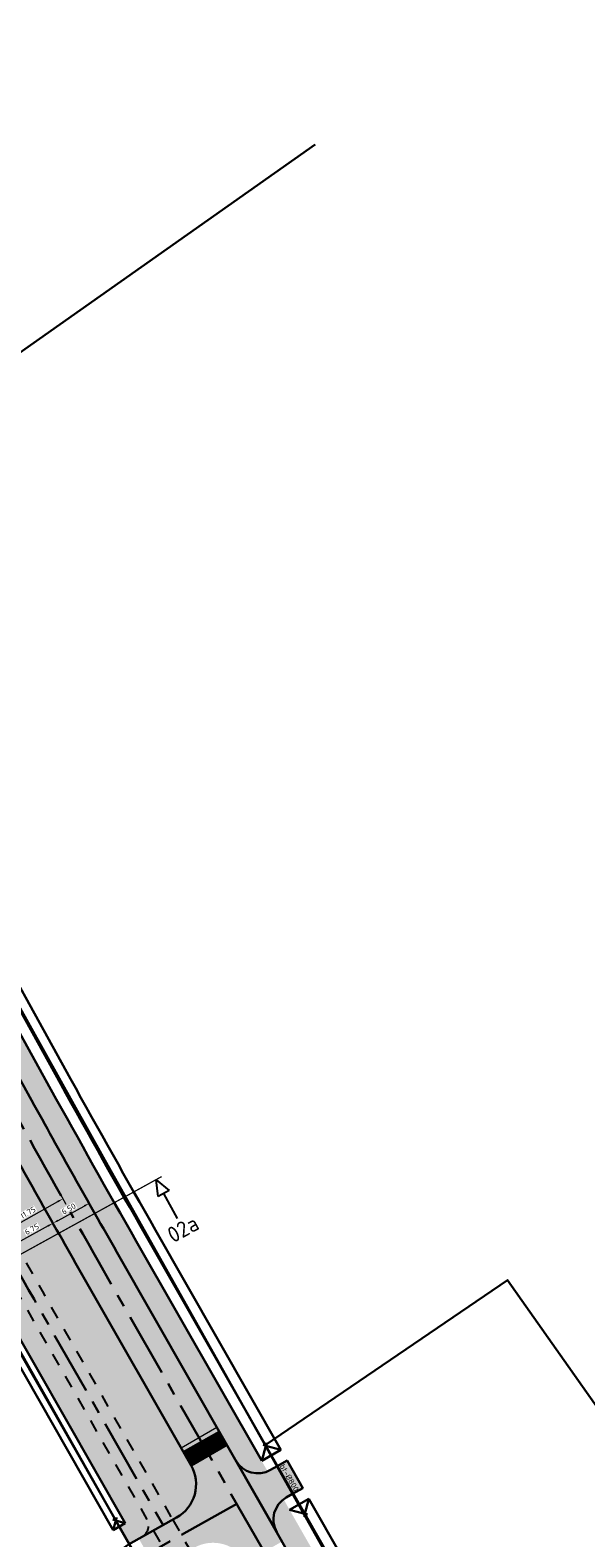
# Model space of a CAD drawing. Header units: metres. Extents: x 149090 to 161988, y 479090 to 487021.
# Tile 35 of 72: x 149431 to 149519, y 486356 to 486593. Entities that reach past the tile are written whole.
import ezdxf
from ezdxf.enums import TextEntityAlignment as Align

# ---------------------------------------------------------------- set-up
doc = ezdxf.new("R2010")
doc.units = ezdxf.units.M
doc.linetypes.add('AM-AS', pattern=[16, 10, -2, 2, -2])
doc.linetypes.add('XX-HIDDEN', pattern=[4, 2, -2])
doc.layers.get('0').update_dxf_attribs({"lineweight": 25})
doc.layers.get('Defpoints').update_dxf_attribs({"color": 211, "lineweight": 25})
for name, color, linetype, lineweight, true_color in [('B-WE-KG-GRENS_PERCEEL-GV', 1, 'Continuous', 30, 0xff0000), ('IRP-V-verharding-rijbaan', 7, 'Continuous', 0, 0xffb061), ('N-WE-GR-STADSLANDBOUW-A', 7, 'Continuous', 35, 0xffff9e), ('N-WE-KW-KUNSTWERK_DUIKER-HOLD-S', 1, 'Continuous', 35, 0xff0000), ('N-WE-KW-KUNSTWERK_DUIKER-S', 5, 'Continuous', 35, 0x0000ff)]:
    doc.layers.add(name, color=color, linetype=linetype, lineweight=lineweight, true_color=true_color)
for name, color, linetype, lineweight in [('N-WE-AM-AS_FIETSPAD-G', 3, 'AM-AS', 30), ('N-WE-AM-AS_KAVELWEG-G', 170, 'AM-AS', 30), ('N-WE-AM-AS_WEG-G', 10, 'AM-AS', 30), ('N-WE-VH-KANTOPSLUITING_VOORKANTBAND-G', 190, 'Continuous', 30), ('N-WE-VH-KANTVERHARDING-G', 7, 'Continuous', 30), ('N-WE-VH-MATERIAALGRENS-G', 7, 'XX-HIDDEN', 25), ('N-WE-VH-VERHARDING_ASFALT-A', 252, 'Continuous', 18), ('N-WE-VH-VERHARDING_TEGEL-A', 252, 'Continuous', 18), ('VRK-ontwerp', 2, 'Continuous', 0), ('X-XX-AL-M', 7, 'Continuous', 18), ('X-XX-AL-VERWIJZING-S', 7, 'Continuous', 25)]:
    doc.layers.add(name, color=color, linetype=linetype, lineweight=lineweight)
doc.styles.add('NLCS-ISO', font='NLCS-ISO.ttf')
doc.styles.add('NLCS-ISO-M2000-T25', font='NLCS-ISO.ttf')
doc.styles.add('NLCS-ISO-M500-T18', font='NLCS-ISO.ttf')
doc.dimstyles.new('NLCS-M500-T18-PIJL-X_L2_H1', dxfattribs={"dimscale": 0.5, "dimtxt": 1.8, "dimasz": 1.8, "dimexe": 2, "dimexo": 2, "dimgap": 0.7, "dimtad": 1, "dimzin": 0, "dimdsep": 46, "dimtxsty": 'NLCS-ISO-M500-T18', "dimcen": 0, "dimdle": 2, "dimclrd": 256, "dimclre": 256, "dimclrt": 256, "dimadec": 1, "dimazin": 0, "dimtfac": 1, "dimtofl": 0, "dimtmove": 1, "dimatfit": 0, "dimfxl": 2, "dimfxlon": 1, "dimtfill": 1, "dimtfillclr": 254, "dimtolj": 1, "dimtzin": 0, "dimlwd": 18, "dimlwe": 18, "dimarcsym": 0})

# ---------------------------------------------------------------- blocks, each defined once
blk = doc.blocks.new('*U33')
at = {"layer": 'VRK-ontwerp', "transparency": 33554607}
blk.add_hatch(color=9, dxfattribs=at).paths.add_polyline_path([(0, -5.551115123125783e-17), (1.909938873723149e-11, -0.6999999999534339), (6.500000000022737, -0.7000000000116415), (6.500000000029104, 5.820766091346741e-11)])
at = {"layer": 'VRK-ontwerp'}
blk.add_hatch(color=7, dxfattribs=at).paths.add_polyline_path([(6.5, -3.199999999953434), (6.50000000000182, -2.999999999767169), (6.299999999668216, -2.999999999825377), (6.2999999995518, -0.7000000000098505), (6.194999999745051, -0.7000000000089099), (6.194999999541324, -2.999999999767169), (5.984999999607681, -2.999999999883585), (5.984999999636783, -2.299999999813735), (5.879999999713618, -2.299999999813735), (5.879999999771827, -2.999999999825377), (5.669999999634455, -2.999999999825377), (5.669999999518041, -0.7000000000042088), (5.564999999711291, -0.7000000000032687), (5.564999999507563, -2.999999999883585), (5.35499999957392, -3), (5.354999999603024, -2.299999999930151), (5.249999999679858, -2.299999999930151), (5.249999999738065, -2.999999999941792), (5.039999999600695, -2.999999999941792), (5.03999999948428, -0.6999999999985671), (4.93499999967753, -0.699999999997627), (4.934999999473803, -2.999999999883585), (4.72499999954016, -3), (4.724999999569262, -2.299999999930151), (4.619999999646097, -2.299999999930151), (4.619999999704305, -2.999999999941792), (4.409999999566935, -2.999999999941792), (4.409999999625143, -0.6999999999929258), (4.304999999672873, -0.6999999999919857), (4.304999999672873, -2.999999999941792), (4.094999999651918, -3), (4.094999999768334, -2.299999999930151), (3.989999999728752, -2.299999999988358), (3.989999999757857, -3), (3.77999999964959, -2.999999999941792), (3.779999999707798, -0.6999999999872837), (3.674999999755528, -0.6999999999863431), (3.67499999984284, -2.999999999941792), (3.464999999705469, -2.999999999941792), (3.464999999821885, -2.299999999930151), (3.359999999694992, -2.300000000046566), (3.359999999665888, -2.999999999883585), (3.149999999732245, -2.999999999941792), (3.149999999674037, -0.699999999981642), (3.044999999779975, -0.6999999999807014), (3.044999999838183, -2.999999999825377), (2.834999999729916, -2.999999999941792), (2.83499999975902, -2.299999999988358), (2.729999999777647, -2.299999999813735), (2.729999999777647, -3), (2.519999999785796, -3), (2.51999999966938, -0.6999999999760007), (2.414999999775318, -0.6999999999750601), (2.414999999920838, -2.999999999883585), (2.204999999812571, -3.000000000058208), (2.204999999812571, -2.299999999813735), (2.099999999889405, -2.299999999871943), (2.099999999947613, -3.000000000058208), (1.889999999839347, -3.000000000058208), (1.889999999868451, -0.699999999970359), (1.784999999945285, -0.6999999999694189), (1.785000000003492, -3.000000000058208), (1.574999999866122, -3.000000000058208), (1.57499999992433, -2.299999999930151), (1.469999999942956, -2.299999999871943), (1.469999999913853, -3), (1.259999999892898, -2.999999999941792), (1.259999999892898, -0.6999999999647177), (1.154999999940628, -0.6999999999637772), (1.155000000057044, -3), (0.9449999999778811, -3), (0.9449999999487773, -2.299999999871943), (0.8399999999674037, -2.300000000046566), (0.8400000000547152, -3), (0.6300000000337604, -2.999999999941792), (0.6299999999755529, -0.6999999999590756), (0.5250000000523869, -0.699999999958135), (0.5249999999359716, -3), (0.3150000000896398, -3), (0.315000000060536, -2.299999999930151), (0.2099999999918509, -2.299999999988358), (0.2100000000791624, -3), (8.185452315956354e-11, -2.999999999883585), (8.731171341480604e-11, -3.199999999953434)])
at = {"layer": 'VRK-ontwerp', "true_color": 0x636466, "transparency": 33554602}
for points in [[(0.5250000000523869, -0.6999999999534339), (2.91038304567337e-11, -0.6999999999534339), (8.731149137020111e-11, -2.999999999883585), (0.2100000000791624, -3), (0.2099999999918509, -2.299999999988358), (0.315000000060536, -2.299999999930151), (0.3150000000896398, -3), (0.5249999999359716, -3)], [(1.154999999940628, -0.6999999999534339), (0.6299999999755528, -0.6999999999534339), (0.6300000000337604, -2.999999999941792), (0.8400000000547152, -3), (0.8399999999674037, -2.300000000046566), (0.9449999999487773, -2.299999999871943), (0.9449999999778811, -3), (1.155000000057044, -3)], [(1.784999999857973, -0.6999999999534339), (1.259999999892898, -0.6999999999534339), (1.259999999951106, -2.999999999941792), (1.46999999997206, -3), (1.469999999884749, -2.300000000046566), (1.574999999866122, -2.299999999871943), (1.574999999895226, -3), (1.784999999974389, -3)], [(2.414999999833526, -0.6999999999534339), (1.889999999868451, -0.6999999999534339), (1.889999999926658, -2.999999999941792), (2.099999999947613, -3), (2.099999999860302, -2.300000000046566), (2.204999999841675, -2.299999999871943), (2.204999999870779, -3), (2.414999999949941, -3)], [(3.044999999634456, -0.6999999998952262), (2.51999999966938, -0.6999999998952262), (2.519999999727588, -2.999999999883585), (2.729999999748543, -2.999999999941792), (2.729999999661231, -2.299999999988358), (2.834999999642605, -2.299999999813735), (2.834999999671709, -2.999999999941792), (3.044999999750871, -2.999999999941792)], [(3.674999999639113, -0.6999999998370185), (3.149999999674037, -0.6999999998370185), (3.149999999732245, -2.999999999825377), (3.3599999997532, -2.999999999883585), (3.359999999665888, -2.299999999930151), (3.464999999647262, -2.299999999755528), (3.464999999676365, -2.999999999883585), (3.674999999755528, -2.999999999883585)], [(4.304999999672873, -0.7000000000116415), (3.779999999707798, -0.7000000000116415), (3.779999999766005, -3), (3.98999999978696, -3.000000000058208), (3.989999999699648, -2.300000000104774), (4.094999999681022, -2.299999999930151), (4.094999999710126, -3.000000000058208), (4.304999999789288, -3.000000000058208)], [(4.934999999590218, -0.7000000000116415), (4.409999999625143, -0.7000000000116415), (4.40999999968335, -3), (4.619999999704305, -3.000000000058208), (4.619999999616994, -2.300000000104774), (4.724999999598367, -2.299999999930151), (4.724999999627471, -3.000000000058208), (4.934999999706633, -3.000000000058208)], [(5.564999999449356, -0.6999999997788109), (5.03999999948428, -0.6999999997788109), (5.039999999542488, -2.999999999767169), (5.249999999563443, -2.999999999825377), (5.249999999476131, -2.299999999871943), (5.354999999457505, -2.29999999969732), (5.354999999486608, -2.999999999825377), (5.564999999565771, -2.999999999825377)], [(6.194999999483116, -0.6999999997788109), (5.669999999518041, -0.6999999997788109), (5.669999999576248, -2.999999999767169), (5.879999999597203, -2.999999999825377), (5.879999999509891, -2.299999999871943), (5.984999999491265, -2.29999999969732), (5.984999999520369, -2.999999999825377), (6.194999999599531, -2.999999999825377)], [(6.299999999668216, -2.999999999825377), (6.500000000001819, -2.999999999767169), (6.500000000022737, -0.7000000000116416), (6.299999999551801, -0.7000000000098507)]]:
    blk.add_hatch(color=251, dxfattribs=at).paths.add_polyline_path(points)
at = {"layer": 'N-WE-VH-KANTVERHARDING-G', "lineweight": 5}
for p, q in [((0, 0), (8.731149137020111e-11, -3.199999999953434)), ((0, 0), (6.500000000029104, 5.820766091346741e-11)), ((6.500000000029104, 5.820766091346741e-11), (6.5, -3.199999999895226)), ((2.91038304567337e-11, -0.6999999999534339), (6.5, -0.7000000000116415)), ((0.2100000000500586, -2.299999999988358), (0.3150000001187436, -2.299999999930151)), ((0.2099999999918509, -2.300000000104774), (0.2100000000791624, -3)), ((0.315000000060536, -2.299999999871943), (0.3150000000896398, -3)), ((0.5249999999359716, -0.7000000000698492), (0.6299999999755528, -0.7000000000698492)), ((0.5250000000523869, -0.7000000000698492), (0.5249999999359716, -3.000000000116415)), ((0.6299999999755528, -0.7000000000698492), (0.6300000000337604, -2.999999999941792)), ((0.8399999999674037, -2.300000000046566), (0.9450000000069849, -2.299999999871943)), ((0.8399999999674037, -2.300000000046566), (0.8400000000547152, -3.000000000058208)), ((0.9449999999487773, -2.299999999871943), (0.9449999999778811, -3)), ((1.154999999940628, -0.7000000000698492), (1.259999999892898, -0.7000000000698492)), ((1.154999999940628, -0.7000000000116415), (1.155000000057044, -2.999999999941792)), ((1.259999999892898, -0.7000000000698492), (1.259999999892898, -2.999999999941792)), ((1.469999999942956, -2.299999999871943), (1.57499999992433, -2.299999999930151)), ((1.469999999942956, -2.299999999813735), (1.469999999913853, -2.999999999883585)), ((1.57499999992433, -2.299999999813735), (1.574999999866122, -3.000000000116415)), ((1.784999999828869, -0.7000000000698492), (1.889999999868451, -0.7000000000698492)), ((1.784999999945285, -0.7000000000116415), (1.785000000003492, -2.999999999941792)), ((1.889999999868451, -0.7000000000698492), (1.889999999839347, -3.000000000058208)), ((2.099999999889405, -2.299999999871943), (2.204999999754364, -2.299999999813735)), ((2.099999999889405, -2.299999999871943), (2.099999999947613, -3.000000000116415)), ((2.204999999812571, -2.299999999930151), (2.204999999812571, -2.999999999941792)), ((2.414999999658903, -0.7000000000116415), (2.51999999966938, -0.7000000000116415)), ((2.414999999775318, -0.7000000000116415), (2.414999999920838, -2.999999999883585)), ((2.51999999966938, -0.7000000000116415), (2.519999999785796, -3)), ((2.729999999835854, -2.299999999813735), (2.83499999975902, -2.299999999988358)), ((2.729999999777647, -2.299999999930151), (2.729999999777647, -3.000000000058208)), ((2.83499999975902, -2.299999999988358), (2.834999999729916, -2.999999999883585)), ((3.044999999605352, -0.7000000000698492), (3.149999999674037, -0.6999999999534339)), ((3.044999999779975, -0.7000000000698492), (3.044999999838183, -2.999999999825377)), ((3.149999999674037, -0.6999999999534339), (3.149999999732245, -2.999999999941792)), ((3.359999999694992, -2.300000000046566), (3.464999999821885, -2.299999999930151)), ((3.359999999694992, -2.300000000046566), (3.359999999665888, -2.999999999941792)), ((3.464999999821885, -2.299999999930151), (3.464999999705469, -2.999999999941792)), ((3.674999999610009, -0.7000000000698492), (3.779999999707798, -0.7000000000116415)), ((3.674999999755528, -0.7000000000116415), (3.674999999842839, -3)), ((3.779999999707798, -0.7000000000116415), (3.77999999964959, -3)), ((3.989999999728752, -2.299999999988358), (4.094999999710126, -2.299999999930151)), ((3.989999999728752, -2.299999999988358), (3.989999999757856, -3)), ((4.094999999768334, -2.299999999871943), (4.094999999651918, -2.999999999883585)), ((4.304999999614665, -0.7000000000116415), (4.409999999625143, -0.6999999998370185)), ((4.304999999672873, -0.7000000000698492), (4.304999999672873, -2.999999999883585)), ((4.409999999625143, -0.6999999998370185), (4.409999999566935, -2.999999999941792)), ((4.619999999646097, -2.299999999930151), (4.724999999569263, -2.299999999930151)), ((4.619999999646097, -2.299999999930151), (4.619999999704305, -2.999999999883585)), ((4.724999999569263, -2.299999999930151), (4.724999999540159, -2.999999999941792)), ((4.934999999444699, -0.7000000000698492), (5.03999999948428, -0.6999999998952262)), ((4.93499999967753, -0.7000000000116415), (4.934999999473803, -2.999999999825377)), ((5.03999999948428, -0.6999999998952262), (5.039999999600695, -2.999999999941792)), ((5.249999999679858, -2.299999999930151), (5.354999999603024, -2.299999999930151)), ((5.249999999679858, -2.299999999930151), (5.249999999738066, -2.999999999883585)), ((5.354999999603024, -2.299999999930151), (5.35499999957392, -2.999999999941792)), ((5.56499999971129, -0.7000000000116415), (5.564999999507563, -2.999999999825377)), ((5.669999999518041, -0.6999999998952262), (5.669999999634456, -2.999999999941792)), ((5.879999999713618, -2.299999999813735), (5.984999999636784, -2.299999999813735)), ((5.879999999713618, -2.299999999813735), (5.879999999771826, -2.999999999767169)), ((5.984999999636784, -2.299999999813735), (5.98499999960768, -2.999999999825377)), ((6.19499999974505, -0.6999999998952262), (6.194999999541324, -2.999999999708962)), ((6.299999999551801, -0.6999999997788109), (6.299999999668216, -2.999999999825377)), ((0.2100000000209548, -3), (1.455191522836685e-10, -2.999999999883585)), ((8.731149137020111e-11, -3.199999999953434), (6.5, -3.199999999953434)), ((0.5250000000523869, -3), (0.3150000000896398, -3)), ((0.8399999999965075, -3), (0.6300000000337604, -2.999999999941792)), ((1.154999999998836, -3), (0.9449999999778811, -3)), ((1.259999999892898, -2.999999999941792), (1.46999999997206, -3)), ((1.57499999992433, -3.000000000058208), (1.785000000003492, -3.000000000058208)), ((1.889999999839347, -3.000000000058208), (2.099999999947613, -3.000000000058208)), ((2.204999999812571, -3.000000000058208), (2.414999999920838, -2.999999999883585)), ((2.519999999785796, -3), (2.729999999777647, -3)), ((2.834999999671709, -2.999999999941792), (3.04499999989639, -2.999999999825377)), ((3.149999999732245, -2.999999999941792), (3.359999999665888, -2.999999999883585)), ((3.464999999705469, -2.999999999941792), (3.674999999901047, -2.999999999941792)), ((3.779999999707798, -2.999999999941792), (3.989999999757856, -3)), ((4.094999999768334, -3), (4.304999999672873, -2.999999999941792)), ((4.409999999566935, -2.999999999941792), (4.619999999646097, -2.999999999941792)), ((4.724999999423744, -3), (4.934999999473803, -2.999999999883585)), ((5.039999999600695, -2.999999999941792), (5.249999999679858, -2.999999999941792)), ((5.354999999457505, -3), (5.564999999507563, -2.999999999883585)), ((5.669999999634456, -2.999999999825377), (5.879999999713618, -2.999999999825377)), ((5.984999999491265, -2.999999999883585), (6.194999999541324, -2.999999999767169)), ((6.299999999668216, -2.999999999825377), (6.500000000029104, -2.999999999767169))]:
    blk.add_line(p, q, dxfattribs=at)
blk = doc.blocks.new('*U401')
at = {"layer": 'N-WE-KW-KUNSTWERK_DUIKER-S', "color": 0}
for points in [[(-0.8493030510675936, 0.7750000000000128), (2.842170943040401e-14, 1.4210854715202e-14), (-0.8493030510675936, -0.7749999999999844)], [(2.842170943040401e-14, 1.4210854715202e-14), (35.25037584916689, 1.4210854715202e-14)], [(36.09967890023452, 0.7750000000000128), (35.25037584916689, 1.4210854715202e-14), (36.09967890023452, -0.7749999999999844)]]:
    blk.add_lwpolyline(points, dxfattribs=at)
at = {"color": 0, "style": 'NLCS-ISO-M2000-T25'}
blk.add_attdef('DUIKERNR', text='', height=7, dxfattribs=at).set_placement((0.8493030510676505, 1.4210854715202e-14), align=Align.BOTTOM_CENTER)
blk = doc.blocks.new('SAL-VERWIJZING_DOORSNEDE_BOVEN-SO')
for p, q in [((-2, 9), (0, 14)), ((0, 14), (2, 9)), ((2, 9), (-2, 9)), ((0, 0), (0, 9))]:
    blk.add_line(p, q)
at = {"lineweight": 50, "style": 'NLCS-ISO'}
blk.add_attdef('...', text='', height=5, dxfattribs=at).set_placement((-0.05252548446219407, -1.187903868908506), align=Align.TOP_CENTER)
blk = doc.blocks.new('*D157')
at = {"layer": 'Defpoints', "color": 0, "transparency": 16777216}
for p in [(149440.5143943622, 486408.7601582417), (149441.3581580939, 486407.2294987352), (149435.7013814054, 486404.0277995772)]:
    blk.add_point(p, dxfattribs=at)
at = {"layer": 'X-XX-AL-M', "linetype": 'Continuous', "lineweight": 18, "transparency": 16777216}
for p, q in [((149440.8754045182, 486408.1052549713), (149440.0316407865, 486409.635914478)), ((149435.6105192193, 486406.0569365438), (149439.7262137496, 486408.3256800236)), ((149435.2186278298, 486404.9035558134), (149434.3395850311, 486406.498214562))]:
    blk.add_line(p, q, dxfattribs=at)
at = {"layer": 'X-XX-AL-M', "transparency": 16777216}
for points in [[(149439.6538007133, 486408.4570434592), (149439.798626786, 486408.1943165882), (149440.5143943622, 486408.7601582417)], [(149435.538106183, 486406.1882999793), (149435.6829322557, 486405.9255731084), (149434.8223386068, 486405.6224583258)]]:
    blk.add_solid(points, dxfattribs=at)
at = {"layer": 'X-XX-AL-M', "transparency": 16777216, "insert": (149437.2821636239, 486407.8919132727), "char_height": 0.9, "attachment_point": 5, "rotation": 28.86539734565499, "style": 'NLCS-ISO-M500-T18', "bg_fill": 3, "box_fill_scale": 1.1, "bg_fill_color": 256, "bg_fill_true_color": 13158600, "bg_fill_transparency": 0}
blk.add_mtext('\\A1;6.50', dxfattribs=at)
blk = doc.blocks.new('*D284')
at = {"layer": 'Defpoints', "color": 0, "transparency": 16777216}
for p in [(149428.9084380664, 486402.3624682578), (149435.7013814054, 486404.0277995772), (149429.680027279, 486400.9627394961)]:
    blk.add_point(p, dxfattribs=at)
at = {"layer": 'X-XX-AL-M', "linetype": 'Continuous', "lineweight": 18, "transparency": 16777216}
for p, q in [((149434.0341579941, 486405.1879801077), (149429.696618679, 486402.7969464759)), ((149435.2186278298, 486404.9035558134), (149434.3395850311, 486406.498214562)), ((149429.1972737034, 486401.8384957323), (149428.4256844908, 486403.238224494))]:
    blk.add_line(p, q, dxfattribs=at)
at = {"layer": 'X-XX-AL-M', "transparency": 16777216}
for points in [[(149433.9617449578, 486405.3193435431), (149434.1065710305, 486405.0566166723), (149434.8223386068, 486405.6224583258)], [(149429.6242056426, 486402.9283099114), (149429.7690317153, 486402.6655830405), (149428.9084380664, 486402.3624682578)]]:
    blk.add_solid(points, dxfattribs=at)
at = {"layer": 'X-XX-AL-M', "transparency": 16777216, "insert": (149431.479185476, 486404.6930682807), "char_height": 0.9, "attachment_point": 5, "rotation": 28.86539734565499, "style": 'NLCS-ISO-M500-T18', "bg_fill": 3, "box_fill_scale": 1.1, "bg_fill_color": 256, "bg_fill_true_color": 13158600, "bg_fill_transparency": 0}
blk.add_mtext('\\A1;6.75', dxfattribs=at)
blk = doc.blocks.new('*D310')
at = {"layer": 'Defpoints', "color": 0, "transparency": 16777216}
for p in [(149435.2667392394, 486411.4161908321), (149436.3607045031, 486409.4683009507), (149425.0218572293, 486405.6625057)]:
    blk.add_point(p, dxfattribs=at)
at = {"layer": 'X-XX-AL-M', "linetype": 'Continuous', "lineweight": 18, "transparency": 16777216}
for p, q in [((149435.8710291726, 486410.3402058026), (149436.8503798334, 486408.5963960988)), ((149426.9005368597, 486404.1553236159), (149435.5759901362, 486409.0275931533)), ((149425.6261471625, 486404.5865206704), (149426.6054978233, 486402.8427109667))]:
    blk.add_line(p, q, dxfattribs=at)
at = {"layer": 'X-XX-AL-M', "transparency": 16777216}
for points in [[(149435.5025388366, 486409.1583788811), (149435.6494414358, 486408.8968074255), (149436.360704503, 486409.4683009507)], [(149426.8270855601, 486404.2861093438), (149426.9739881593, 486404.0245378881), (149426.1158224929, 486403.7146158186)]]:
    blk.add_solid(points, dxfattribs=at)
at = {"layer": 'X-XX-AL-M', "transparency": 16777216, "insert": (149430.8465232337, 486407.2889822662), "char_height": 0.9, "attachment_point": 5, "rotation": 29.319244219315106, "style": 'NLCS-ISO-M500-T18', "bg_fill": 3, "box_fill_scale": 1.1, "bg_fill_color": 256, "bg_fill_true_color": 13158600, "bg_fill_transparency": 0}
blk.add_mtext('\\A1;11.75', dxfattribs=at)
blk = doc.blocks.new('*U424')
at = {"layer": 'N-WE-KW-KUNSTWERK_DUIKER-S', "color": 0}
for points in [[(-0.8493030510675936, 0.7750000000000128), (2.842170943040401e-14, 1.4210854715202e-14), (-0.8493030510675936, -0.7749999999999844)], [(2.842170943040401e-14, 1.4210854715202e-14), (30.88074780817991, 1.4210854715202e-14)], [(31.73005085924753, 0.7750000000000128), (30.88074780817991, 1.4210854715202e-14), (31.73005085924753, -0.7749999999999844)]]:
    blk.add_lwpolyline(points, dxfattribs=at)
at = {"color": 0, "style": 'NLCS-ISO-M2000-T25'}
blk.add_attdef('DUIKERNR', text='', height=7, dxfattribs=at).set_placement((0.8493030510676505, 1.4210854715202e-14), align=Align.BOTTOM_CENTER)

msp = doc.modelspace()

# ---------------------------------------------------------------- hatches: boundary and pattern name
at = {"layer": 'IRP-V-verharding-rijbaan', "transparency": 33554610}
h = msp.add_hatch(color=256, dxfattribs=at)
h.dxf.hatch_style = 1
edge = h.paths.add_edge_path()
edge.add_line((149462.1857261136, 486370.7080727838), (149456.5403217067, 486367.4863637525))
edge.add_arc((149451.3291791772, 486364.5124784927), 6.000000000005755, -60.696560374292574, 29.712459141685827, ccw=False)
edge.add_line((149454.265787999, 486359.2802391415), (149449.0583168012, 486356.3575315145))
edge.add_line((149449.0583168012, 486356.3575315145), (149448.3324331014, 486355.9432855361))
edge.add_line((149448.3324331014, 486355.9432855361), (149451.0243245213, 486351.1470661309))
edge.add_line((149451.0243245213, 486351.1470661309), (149451.7502082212, 486351.5613121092))
edge.add_line((149451.7502082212, 486351.5613121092), (149457.0666233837, 486354.5451648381))
edge.add_arc((149460.0032322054, 486349.312925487), 5.999999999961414, 29.71245914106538, 119.30343962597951, ccw=False)
edge.add_line((149465.2143747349, 486352.2868107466), (149470.8597791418, 486355.508519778))
edge.add_line((149470.8597791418, 486355.508519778), (149462.1857261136, 486370.7080727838))
h = msp.add_hatch(color=256, dxfattribs=at)
h.dxf.hatch_style = 1
h.paths.add_polyline_path([(149471.5158757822, 486362.4290917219), (149472.5208890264, 486363.0026308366), (149470.0690553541, 486367.3603178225), (149469.0376380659, 486366.7717104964, -0.4142135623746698), (149463.5809528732, 486368.2632153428), (149470.0243709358, 486356.9724065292, -0.4142135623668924)])
h.paths.add_polyline_path([(149474.121447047, 486363.9160343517), (149471.6432093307, 486368.2586531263), (149470.0690553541, 486367.3603178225), (149472.5208890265, 486363.0026308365)])
at = {"layer": 'N-WE-GR-STADSLANDBOUW-A', "transparency": 33554559}
h = msp.add_hatch(color=256, dxfattribs=at)
h.dxf.hatch_style = 1
edge = h.paths.add_edge_path()
edge.add_arc((149467.0550478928, 486370.2458055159), 3.999999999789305, 209.7124591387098, 292.5317033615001)
edge.add_line((149468.5878262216, 486366.5511349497), (149447.8914686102, 486402.8173859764))
edge.add_arc((151179.0764417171, 487390.7668508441), 1993.249998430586, 208.9260292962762, 209.7124591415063, ccw=False)
edge.add_line((149434.4945801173, 486426.6715835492), (149419.7250084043, 486453.3979121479))
edge.add_line((149419.7250084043, 486453.3979121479), (149421.2566869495, 486454.2443522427))
edge.add_line((149421.2566869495, 486454.2443522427), (149419.4576898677, 486457.499733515))
edge.add_arc((149422.9934420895, 486452.6522128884), 5.999999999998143, 126.1067850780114, 208.9260292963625)
edge.add_line((149417.7419727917, 486449.7501325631), (149431.4312230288, 486424.9787033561))
edge.add_arc((151179.0764411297, 487390.7668505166), 1996.749997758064, 208.9260292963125, 209.7124591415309)
edge.add_line((149444.8516354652, 486401.08261958), (149463.5809528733, 486368.2632153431))
edge = h.paths.add_edge_path()
edge.add_arc((149473.4984659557, 486358.9549967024), 4.000000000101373, 126.8932149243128, 209.7124591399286)
edge.add_line((149470.0243709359, 486356.9724065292), (149574.075653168, 486174.6432261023))
edge.add_line((149574.075653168, 486174.6432261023), (149618.2438239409, 486097.2520694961))
edge.add_line((149618.2438239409, 486097.2520694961), (149618.3693016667, 486097.3236813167))
edge.add_arc((149626.0807201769, 486103.6903150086), 10.00000000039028, 219.5434629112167, 271.9165649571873)
edge.add_line((149626.4151614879, 486093.6959091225), (149593.79, 486149.815))
edge.add_line((149593.79, 486149.815), (149548.495, 486228.725))
edge.add_line((149548.495, 486228.725), (149510.08, 486296.2))
edge.add_line((149510.08, 486296.2), (149504.277531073, 486308.8358540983))
edge.add_line((149504.277531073, 486308.8358540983), (149502.2009608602, 486307.6508008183))
edge.add_line((149502.2009608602, 486307.6508008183), (149471.0971638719, 486362.1540197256))
h = msp.add_hatch(color=256, dxfattribs=at)
h.dxf.hatch_style = 1
edge = h.paths.add_edge_path()
edge.add_line((149405.3151615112, 486444.8429692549), (149419.8342283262, 486418.5699426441))
edge.add_arc((151179.0764412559, 487390.7668505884), 2009.999997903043, 208.9260292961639, 209.7124591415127)
edge.add_line((149433.3436957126, 486394.515289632), (149453.6490936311, 486358.9341177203))
edge.add_line((149453.6490936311, 486358.9341177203), (149454.265787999, 486359.2802391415))
edge.add_arc((149451.3291791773, 486364.5124784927), 6.000000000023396, 299.3034396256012, 389.7124591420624)
edge.add_arc((152921.2196380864, 488367.8217322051), 4000.667988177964, 208.7543845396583, 210.0000227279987, ccw=False)
edge.add_arc((149408.849774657, 486439.9975098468), 5.999999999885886, 33.13233487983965, 123.1323348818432)
edge.add_line((149405.5703268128, 486445.0219721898), (149405.3151615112, 486444.8429692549))
h = msp.add_hatch(color=256, dxfattribs=at)
h.dxf.hatch_style = 1
h.paths.add_polyline_path([(149449.5984791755, 486358.9705445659), (149430.3038625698, 486392.7805232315, -0.003431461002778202), (149416.7708712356, 486416.8770624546), (149403.5136525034, 486440.8667075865, 0.4464188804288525), (149400.6116226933, 486441.5345708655), (149399.3864185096, 486440.6717702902), (149398.9209266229, 486440.3439664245), (149400.4390206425, 486437.6084947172), (149401.3291345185, 486438.1003917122), (149413.9263253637, 486415.3051022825, 0.003431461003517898), (149427.481160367, 486391.1696687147), (149446.1765997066, 486358.4096290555), (149445.2285204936, 486357.8685809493), (149446.8016764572, 486355.0909858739), (149448.8403012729, 486356.2351696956, 0.4163059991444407)])
at = {"layer": 'N-WE-VH-VERHARDING_ASFALT-A', "transparency": 33554585}
h = msp.add_hatch(color=256, dxfattribs=at)
h.dxf.hatch_style = 1
edge = h.paths.add_edge_path()
edge.add_arc((152610.3981831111, 488192.2659400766), 3637.194844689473, 208.7423342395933, 210.0032954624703, ccw=False)
edge.add_line((149421.3381118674, 486443.2427268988), (149415.649020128, 486440.0988065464))
edge.add_arc((152965.7976812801, 488392.30329391), 4051.500694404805, 208.8061187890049, 209.9393916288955)
edge.add_line((149454.9542495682, 486370.2656397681), (149460.599653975, 486373.4873487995))
at = {"layer": 'N-WE-VH-VERHARDING_TEGEL-A'}
h = msp.add_hatch(dxfattribs=at)
h.set_pattern_fill('AVH-TEGEL_150X300_HALFST', color=256, scale=2.5, angle=88.8521960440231, pattern_type=2)
h.set_pattern_definition([(28.88648498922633, (149501.5958772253, 486295.0925412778), (-0.1811534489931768, 0.3283419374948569), []), (118.8864849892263, (149501.5958772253, 486295.0925412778), (-0.6566838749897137, -0.3623068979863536), [0.3749999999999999, -0.3749999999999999]), (118.8864849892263, (149501.9242191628, 486295.2736947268), (-0.6566838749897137, -0.3623068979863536), [-0.3749999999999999, 0.3749999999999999])])
edge = h.paths.add_edge_path()
edge.add_line((149453.6490936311, 486358.9341177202), (149453.6482090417, 486358.9356677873))
edge.add_line((149453.6482090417, 486358.9356677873), (149433.3436957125, 486394.515289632))
edge.add_arc((151179.0764411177, 487390.7668505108), 2009.999997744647, 208.9260292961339, 209.7124591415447, ccw=False)
edge.add_line((149419.8342283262, 486418.569942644), (149405.3268133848, 486444.8218845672))
edge.add_line((149405.3268133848, 486444.8218845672), (149400.6537166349, 486441.5642138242))
edge.add_arc((149401.7624777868, 486439.8984390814), 2.001038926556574, 28.939308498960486, 123.6482480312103, ccw=False)
edge.add_line((149403.5136525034, 486440.8667075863), (149416.7708712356, 486416.8770624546))
edge.add_arc((151179.0764411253, 487390.7668505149), 2013.499997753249, 208.9260292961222, 209.712459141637)
edge.add_line((149430.3038625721, 486392.7805232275), (149449.5984791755, 486358.9705445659))
edge.add_arc((149447.8614316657, 486357.9792494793), 2.000000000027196, -53.51562065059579, 29.712459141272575, ccw=False)
edge.add_line((149449.0506388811, 486356.3712114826), (149449.0583168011, 486356.3575315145))
edge.add_line((149449.0583168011, 486356.3575315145), (149453.6490936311, 486358.9341177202))

# ---------------------------------------------------------------- linework, layer by layer
at = {"layer": 'B-WE-KG-GRENS_PERCEEL-GV', "flags": 128}
for points in [[(149480.27, 486349.23), (149468.199, 486370.684), (149442.68, 486416.04), (149392.415, 486506.265), (149388.351, 486513.603), (149351.685, 486579.815), (149312.375, 486651.81), (149281.564, 486708.591), (149254.304, 486758.826), (149135.0719852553, 486674.4057159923)], [(149476.064880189, 486575.4569636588), (149388.351, 486513.603), (149392.415, 486506.265), (149442.68, 486416.04), (149468.199, 486370.684), (149506.35, 486396.655), (149538.848, 486350.531)]]:
    msp.add_lwpolyline(points, dxfattribs=at)
at = {"layer": 'B-WE-KG-GRENS_PERCEEL-GV'}
for points in [[(149147.5137105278, 486656.5846622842), (149224.68, 486711.035), (149227.455, 486712.965), (149232.055, 486716.115), (149238.22, 486718.65), (149244.03, 486718.105), (149247.315, 486715.52), (149252.02, 486706.985), (149258.225, 486696.22), (149259.823, 486693.267), (149289.045, 486639.245), (149328.04, 486568.51), (149331.171, 486562.834), (149333.828, 486558.018), (149335.881, 486554.297), (149353.151, 486522.995), (149369.81, 486492.8), (149384.244, 486466.791), (149395.505, 486446.5), (149397.579, 486442.762), (149418.605, 486404.875), (149419.428, 486403.422), (149421.892, 486399.072), (149448.157, 486352.698)], [(149388.351, 486513.603), (149476.064880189, 486575.4569636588)]]:
    msp.add_lwpolyline(points, dxfattribs=at)
at = {"layer": 'N-WE-AM-AS_FIETSPAD-G', "flags": 128}
msp.add_lwpolyline([(149403.8743044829, 486443.8321827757), (149418.3025497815, 486417.723502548, 0.003431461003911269), (149431.8237791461, 486393.6479064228), (149452.122984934, 486358.0775849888)], format="xyb", dxfattribs=at)
at = {"layer": 'N-WE-AM-AS_KAVELWEG-G', "flags": 128}
msp.add_lwpolyline([(149463.7327802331, 486361.4400892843), (149448.1572418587, 486352.6982752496), (149436.1125446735, 486344.2047163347)], dxfattribs=at)
at = {"layer": 'N-WE-AM-AS_WEG-G', "flags": 128}
msp.add_lwpolyline([(149989.2138758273, 485473.1472115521, -0.005729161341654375), (149704.857361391, 485943.2441331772), (149633.9921754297, 486063.4880015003, -0.0034920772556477), (149619.9765091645, 486087.6540250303), (149568.0385956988, 486178.6648899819), (149491.311227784, 486313.1143442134), (149442.0289332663, 486399.4717650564, -0.003431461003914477), (149428.5866771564, 486423.406743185), (149383.9823662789, 486504.1206252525)], format="xyb", dxfattribs=at)
at = {"layer": 'N-WE-VH-KANTVERHARDING-G'}
for p, q in [((149444.8516354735, 486401.0826195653), (149494.1339299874, 486314.7251987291)), ((149456.5403217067, 486367.4863637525), (149439.2062310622, 486397.8609105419)), ((149456.5403217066, 486367.4863637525), (149462.1857261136, 486370.7080727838)), ((149470.6885180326, 486369.9315597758), (149467.6486848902, 486368.1967933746)), ((149475.0761383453, 486362.2431277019), (149472.0363052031, 486360.5083613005)), ((149446.1765997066, 486358.4096290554), (149444.2658474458, 486357.3192044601))]:
    msp.add_line(p, q, dxfattribs=at)
for points in [[(149422.7883654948, 486455.0907923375), (149437.557937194, 486428.364463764, 0.003431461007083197), (149450.9313017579, 486404.5521523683), (149470.6885180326, 486369.9315597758)], [(149419.7250084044, 486453.3979121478), (149434.4945801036, 486426.6715835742, 0.003431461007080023), (149447.8914686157, 486402.8173859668)], [(149422.1031270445, 486452.7126736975), (149436.0262586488, 486427.5180236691, 0.003431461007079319), (149449.4113851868, 486403.6847691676), (149468.3012182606, 486370.5840931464)], [(149470.0690553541, 486367.3603178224), (149470.0690553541, 486367.3603178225), (149469.0376380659, 486366.7717104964, -0.4142135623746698), (149463.5809528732, 486368.2632153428), (149470.0243709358, 486356.9724065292, -0.4142135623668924), (149471.5158757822, 486362.4290917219), (149472.5208890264, 486363.0026308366)]]:
    msp.add_lwpolyline(points, format="xyb", dxfattribs=at)
at = {"layer": 'N-WE-VH-KANTVERHARDING-G', "flags": 128}
for points in [[(149431.4312230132, 486424.9787033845), (149419.7903121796, 486446.043553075)], [(149447.8914686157, 486402.8173859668), (149467.6486848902, 486368.1967933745)], [(149470.6885180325, 486369.9315597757), (149468.3012182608, 486370.5840931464), (149467.6486848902, 486368.1967933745)], [(149475.0761383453, 486362.2431277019), (149474.4236049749, 486359.85582793), (149472.0363052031, 486360.5083613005)], [(149454.265787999, 486359.2802391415), (149446.6879897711, 486355.0271789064), (149434.5277346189, 486346.4521319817)], [(149446.1765997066, 486358.4096290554), (149444.6760112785, 486358.8197928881), (149444.2658474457, 486357.3192044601)]]:
    msp.add_lwpolyline(points, dxfattribs=at)
for points in [[(149401.3291345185, 486438.100391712), (149413.9263253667, 486415.305102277, 0.003431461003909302), (149427.4811603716, 486391.1696687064), (149446.1765997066, 486358.4096290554)], [(149399.403595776, 486437.0362955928), (149412.0007866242, 486414.2410061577, 0.003431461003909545), (149425.5704081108, 486390.0792441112), (149444.2658474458, 486357.3192044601)], [(149400.8984132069, 486436.6055742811), (149412.9635559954, 486414.7730542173, 0.003431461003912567), (149426.5257842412, 486390.6244564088), (149444.6760112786, 486358.8197928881)]]:
    msp.add_lwpolyline(points, format="xyb", dxfattribs=at)
at = {"layer": 'N-WE-VH-KANTVERHARDING-G'}
for points in [[(149472.5208890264, 486363.0026308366), (149472.5208890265, 486363.0026308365), (149474.121447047, 486363.9160343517), (149471.6432093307, 486368.2586531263), (149470.0690553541, 486367.3603178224)], [(149475.0761383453, 486362.2431277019), (149496.9076088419, 486323.9878170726)], [(149474.4236049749, 486359.8558279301), (149498.6936797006, 486317.3273483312), (149502.8534942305, 486310.0381005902)]]:
    msp.add_lwpolyline(points, dxfattribs=at)
for centre, radius, start, end in [((151179.0764411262, 487390.7668505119), 1996.749997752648, 208.9260292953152, 209.7124591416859), ((151179.0764394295, 487390.7668495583), 2003.249995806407, 208.9260292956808, 209.7124591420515), ((149451.3291791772, 486364.5124784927), 6, 299.3034396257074, 29.71245914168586)]:
    msp.add_arc(centre, radius, start, end, dxfattribs=at)
at = {"layer": 'N-WE-VH-MATERIAALGRENS-G'}
for p, q in [((149450.6083758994, 486357.2009013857), (149453.3345068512, 486352.4238990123)), ((149453.6482090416, 486358.9356677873), (149456.3743399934, 486354.1586654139))]:
    msp.add_line(p, q, dxfattribs=at)
at = {"layer": 'N-WE-VH-MATERIAALGRENS-G', "flags": 128}
for points in [[(149405.3268133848, 486444.8218845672), (149419.8342283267, 486418.5699426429, 0.003431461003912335), (149433.3436957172, 486394.5152896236), (149453.6482090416, 486358.9356677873)], [(149403.5136525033, 486440.8667075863), (149416.7708712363, 486416.8770624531, 0.003431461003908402), (149430.303862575, 486392.7805232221), (149449.599363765, 486358.9689944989)]]:
    msp.add_lwpolyline(points, format="xyb", dxfattribs=at)
at = {"layer": 'N-WE-VH-MATERIAALGRENS-G'}
msp.add_arc((149447.8614316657, 486357.9792494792), 2, 299.3034396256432, 29.71245914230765, dxfattribs=at)
at = {"layer": 'X-XX-AL-VERWIJZING-S', "linetype": 'AM-AS', "const_width": 0.2, "flags": 128}
msp.add_lwpolyline([(149417.4963411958, 486393.9924177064), (149451.8962997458, 486412.9551179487)], dxfattribs=at)

# ---------------------------------------------------------------- block references
at = {"layer": 'N-WE-KW-KUNSTWERK_DUIKER-HOLD-S'}
ref = msp.add_blockref('*U401', (149444.6760112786, 486358.8197928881), dxfattribs=dict(at, xscale=0.4000000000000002, yscale=0.4000000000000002, zscale=0.4000000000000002, rotation=299.7124591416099))
ref.add_attrib('DUIKERNR', 'bt-%%c400', dxfattribs={"layer": '0', "height": 0.8999999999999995, "rotation": 299.7124605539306, "style": 'NLCS-ISO-M2000-T25'}).set_placement((149446.9991454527, 486351.7872815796), align=Align.BOTTOM_CENTER)
at = {"layer": 'N-WE-KW-KUNSTWERK_DUIKER-S'}
ref = msp.add_blockref('*U424', (149468.3012182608, 486370.5840931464), dxfattribs=dict(at, xscale=0.4000000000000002, yscale=0.4000000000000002, zscale=0.4000000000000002, rotation=299.712459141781))
ref.add_attrib('DUIKERNR', 'bt-%%c800', dxfattribs={"layer": '0', "height": 0.8999999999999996, "rotation": 299.7124605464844, "style": 'NLCS-ISO-M2000-T25'}).set_placement((149471.3731974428, 486365.201060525), align=Align.BOTTOM_CENTER)
at = {"layer": 'N-WE-VH-KANTOPSLUITING_VOORKANTBAND-G', "rotation": 29.71245914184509}
msp.add_blockref('*U33', (149454.9542495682, 486370.2656397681), dxfattribs=at)
at = {"layer": 'X-XX-AL-VERWIJZING-S', "xscale": 0.4999999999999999, "yscale": 0.4999999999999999, "zscale": 0.4999999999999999, "rotation": 28.86539734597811}
msp.add_blockref('SAL-VERWIJZING_DOORSNEDE_BOVEN-SO', (149454.3998185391, 486406.3420707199), dxfattribs=at).add_auto_attribs({'...': '02a'})

# ---------------------------------------------------------------- next in the draw order: dimensions: what is measured, and where the dimension line sits
at = {"layer": 'X-XX-AL-M'}
dim = msp.add_linear_dim(base=(149440.5143943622, 486408.7601582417), p1=(149435.7013814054, 486404.0277995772), p2=(149441.3581580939, 486407.2294987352), angle=28.86539734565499, dimstyle='NLCS-M500-T18-PIJL-X_L2_H1', dxfattribs=at)
dim.commit()
dim.dimension.update_dxf_attribs({"geometry": '*D157', "text_midpoint": (149437.282163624, 486407.8919132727)})

# ---------------------------------------------------------------- next in the draw order: dimensions: what is measured, and where the dimension line sits
dim = msp.add_linear_dim(base=(149428.9084380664, 486402.3624682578), p1=(149435.7013814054, 486404.0277995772), p2=(149429.680027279, 486400.9627394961), angle=28.86539734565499, dimstyle='NLCS-M500-T18-PIJL-X_L2_H1', dxfattribs=at)
dim.commit()
dim.dimension.update_dxf_attribs({"geometry": '*D284', "text_midpoint": (149431.4791854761, 486404.6930682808)})

# ---------------------------------------------------------------- next in the draw order: dimensions: what is measured, and where the dimension line sits
dim = msp.add_aligned_dim(p1=(149425.0218572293, 486405.6625056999), p2=(149435.2667392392, 486411.416190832), distance=-2.234062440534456, dimstyle='NLCS-M500-T18-PIJL-X_L2_H1', dxfattribs=at)
dim.commit()
dim.dimension.update_dxf_attribs({"geometry": '*D310', "text_midpoint": (149430.8465232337, 486407.2889822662)})

doc.saveas('drawing.dxf')
